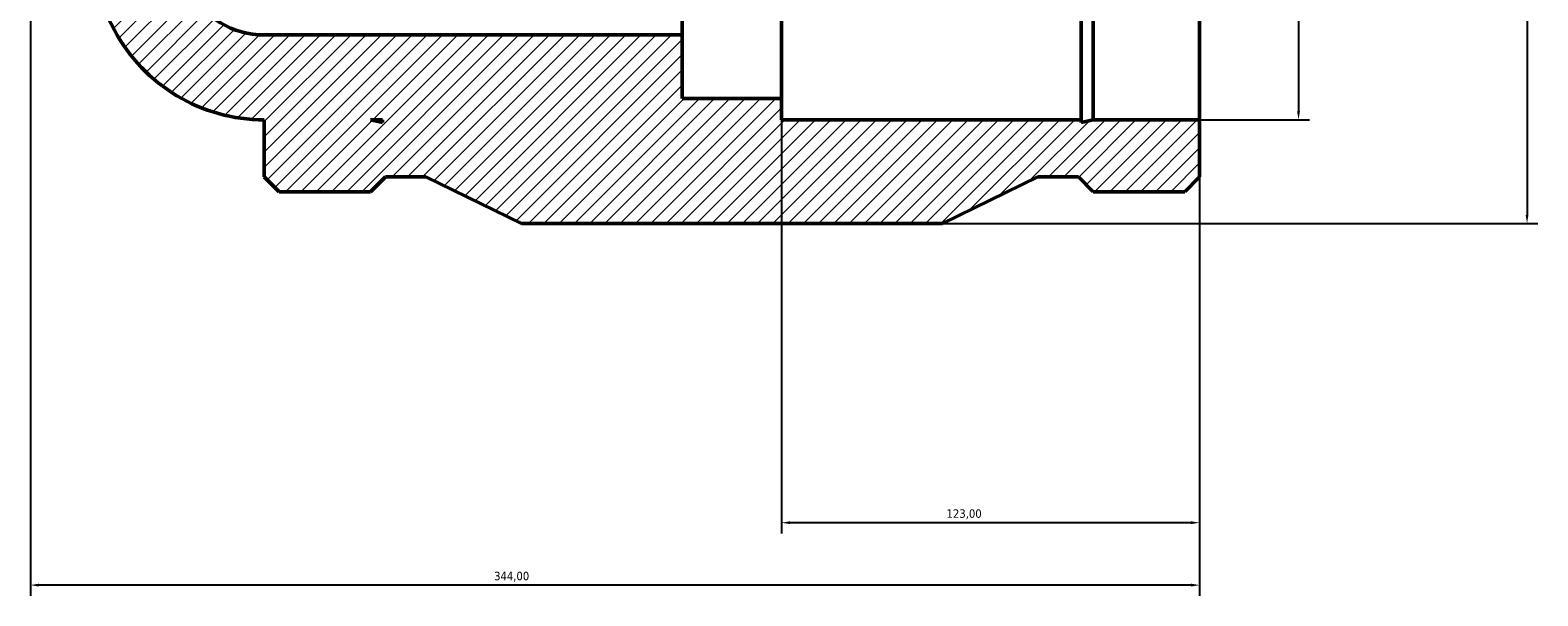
# Model space of a CAD drawing. Header units: millimetres. Extents: x -188 to 1390, y -239 to 1632.
# Tile 6 of 8: x 334 to 778, y 1162 to 1328. Entities that reach past the tile are written whole.
import ezdxf

# ---------------------------------------------------------------- set-up
doc = ezdxf.new("R2010")
doc.units = ezdxf.units.MM
for name, color, linetype, lineweight in [('Dimension (ISO)', 7, 'Continuous', 25), ('Hatch (ISO)', 7, 'Continuous', 18), ('Visible (ISO)', 7, 'Continuous', 50)]:
    doc.layers.add(name, color=color, linetype=linetype, lineweight=lineweight)
doc.styles.add('Note Text (ISO)', font='tahoma.ttf')
doc.dimstyles.new('Default (ISO)', dxfattribs={"dimtxt": 2.5, "dimasz": 2.5, "dimexe": 3.175, "dimexo": 0, "dimgap": 0.762, "dimtad": 1, "dimrnd": 1e-08, "dimzin": 0, "dimtxsty": 'Note Text (ISO)', "dimcen": 0.09, "dimdle": 10, "dimclrd": 256, "dimclre": 256, "dimclrt": 232, "dimazin": 0, "dimtfac": 1.40208, "dimtmove": 0, "dimatfit": 3, "dimfxl": 1, "dimtolj": 1, "dimtzin": 0, "dimlwd": -1, "dimlwe": -1, "dimarcsym": 0})

# ---------------------------------------------------------------- blocks, each defined once
blk = doc.blocks.new('*D7')
at = {"layer": 'Defpoints', "color": 0, "transparency": 16777216}
for p in [(555.53, 1308.14), (678.53, 1301.89), (555.53, 1183.26)]:
    blk.add_point(p, dxfattribs=at)
at = {"layer": 'Dimension (ISO)', "transparency": 16777216}
for p, q in [((555.53, 1308.14), (555.53, 1180.09)), ((678.53, 1301.89), (678.53, 1180.09)), ((676.03, 1183.26), (558.03, 1183.26))]:
    blk.add_line(p, q, dxfattribs=at)
for points in [[(558.03, 1183.68), (558.03, 1182.85), (555.53, 1183.26)], [(676.03, 1183.68), (676.03, 1182.85), (678.53, 1183.26)]]:
    blk.add_solid(points, dxfattribs=at)
at = {"layer": 'Dimension (ISO)', "color": 232, "true_color": 0xca0064, "transparency": 16777216, "insert": (604.08, 1187.2), "char_height": 2.5, "attachment_point": 1, "style": 'Note Text (ISO)'}
blk.add_mtext('\\A1;123,00', dxfattribs=at)
blk = doc.blocks.new('*D8')
at = {"layer": 'Defpoints', "color": 0, "transparency": 16777216}
for p in [(678.53, 1551.89), (678.53, 1301.89), (707.62, 1301.89)]:
    blk.add_point(p, dxfattribs=at)
at = {"layer": 'Dimension (ISO)', "transparency": 16777216}
for p, q in [((678.53, 1551.89), (710.8, 1551.89)), ((707.62, 1549.39), (707.62, 1304.39)), ((678.53, 1301.89), (710.8, 1301.89))]:
    blk.add_line(p, q, dxfattribs=at)
for points in [[(707.21, 1549.39), (708.04, 1549.39), (707.62, 1551.89)], [(707.21, 1304.39), (708.04, 1304.39), (707.62, 1301.89)]]:
    blk.add_solid(points, dxfattribs=at)
at = {"layer": 'Dimension (ISO)', "color": 232, "true_color": 0xca0064, "transparency": 16777216, "insert": (703.1, 1387.9), "char_height": 2.5, "attachment_point": 1, "rotation": 90, "style": 'Note Text (ISO)'}
blk.add_mtext('\\A1;\\fAIGDT|b0|i0;\\H2.5000;\\ln\\fTahoma|b0|i0;\\H2.5000;250,00', dxfattribs=at)
blk = doc.blocks.new('*D9')
at = {"layer": 'Defpoints', "color": 0, "transparency": 16777216}
for p in [(602.85, 1582.39), (602.85, 1271.39), (774.85, 1271.39)]:
    blk.add_point(p, dxfattribs=at)
at = {"layer": 'Dimension (ISO)', "transparency": 16777216}
for p, q in [((602.85, 1582.39), (778.03, 1582.39)), ((774.85, 1579.89), (774.85, 1273.89)), ((602.85, 1271.39), (778.03, 1271.39))]:
    blk.add_line(p, q, dxfattribs=at)
for points in [[(774.43, 1579.89), (775.27, 1579.89), (774.85, 1582.39)], [(774.43, 1273.89), (775.27, 1273.89), (774.85, 1271.39)]]:
    blk.add_solid(points, dxfattribs=at)
at = {"layer": 'Dimension (ISO)', "color": 232, "true_color": 0xca0064, "transparency": 16777216, "insert": (770.92, 1383.83), "char_height": 2.5, "attachment_point": 1, "rotation": 90, "style": 'Note Text (ISO)'}
blk.add_mtext('\\A1;311,00', dxfattribs=at)
blk = doc.blocks.new('*D11')
at = {"layer": 'Defpoints', "color": 0, "transparency": 16777216}
for p in [(334.53, 1426.89), (678.53, 1301.89), (334.53, 1164.89)]:
    blk.add_point(p, dxfattribs=at)
at = {"layer": 'Dimension (ISO)', "transparency": 16777216}
for p, q in [((334.53, 1426.89), (334.53, 1161.71)), ((678.53, 1301.89), (678.53, 1161.71)), ((676.03, 1164.89), (337.03, 1164.89))]:
    blk.add_line(p, q, dxfattribs=at)
for points in [[(337.03, 1165.31), (337.03, 1164.47), (334.53, 1164.89)], [(676.03, 1165.31), (676.03, 1164.47), (678.53, 1164.89)]]:
    blk.add_solid(points, dxfattribs=at)
at = {"layer": 'Dimension (ISO)', "color": 232, "true_color": 0xca0064, "transparency": 16777216, "insert": (470.97, 1168.82), "char_height": 2.5, "attachment_point": 1, "style": 'Note Text (ISO)'}
blk.add_mtext('\\A1;344,00', dxfattribs=at)

msp = doc.modelspace()

# ---------------------------------------------------------------- hatches: boundary and pattern name
at = {"layer": 'Hatch (ISO)'}
h = msp.add_hatch(dxfattribs=at)
h.set_pattern_fill('ANSI31', color=256, scale=25.4, style=0)
h.set_pattern_definition([(45, (0, 0), (-2.245064, 2.245064), [])])
edge = h.paths.add_edge_path()
edge.add_ellipse((543.532, 1426.89), major_axis=(-184.289, 98.585), ratio=1, start_angle=0, end_angle=56.28875)
edge.add_ellipse((403.331, 1351.89), major_axis=(-44.088, -23.585), ratio=1, start_angle=0, end_angle=61.85562)
edge.add_line((403.331, 1301.89), (403.331, 1285.105))
edge.add_line((403.331, 1285.105), (407.716, 1280.72))
edge.add_line((407.716, 1280.72), (434.616, 1280.72))
edge.add_line((434.616, 1280.72), (439.001, 1285.105))
edge.add_line((439.001, 1285.105), (450.891, 1285.105))
edge.add_line((450.891, 1285.105), (479.011, 1271.39))
edge.add_line((479.011, 1271.39), (602.851, 1271.39))
edge.add_line((602.851, 1271.39), (630.971, 1285.105))
edge.add_line((630.971, 1285.105), (642.861, 1285.105))
edge.add_line((642.861, 1285.105), (647.246, 1280.72))
edge.add_line((647.246, 1280.72), (674.146, 1280.72))
edge.add_line((674.146, 1280.72), (678.531, 1285.105))
edge.add_line((678.531, 1285.105), (678.531, 1301.89))
edge.add_line((678.531, 1301.89), (647.246, 1301.89))
edge.add_line((647.246, 1301.89), (643.72, 1301.14))
edge.add_line((643.72, 1301.14), (643.72, 1301.89))
edge.add_line((643.72, 1301.89), (555.531, 1301.89))
edge.add_line((555.531, 1301.89), (555.531, 1308.14))
edge.add_line((555.531, 1308.14), (526.331, 1308.14))
edge.add_line((526.331, 1308.14), (526.331, 1326.89))
edge.add_line((526.331, 1326.89), (403.331, 1326.89))
edge.add_ellipse((403.331, 1351.89), major_axis=(0, -25), ratio=1, start_angle=298.14438, end_angle=360, ccw=False)
edge.add_ellipse((543.532, 1426.89), major_axis=(-162.245, -86.792), ratio=1, start_angle=303.71125, end_angle=360, ccw=False)
edge.add_ellipse((403.331, 1501.89), major_axis=(-22.044, 11.792), ratio=1, start_angle=298.14438, end_angle=360, ccw=False)
edge.add_line((403.331, 1526.89), (526.331, 1526.89))
edge.add_line((526.331, 1526.89), (526.331, 1545.64))
edge.add_line((526.331, 1545.64), (555.531, 1545.64))
edge.add_line((555.531, 1545.64), (555.531, 1551.89))
edge.add_line((555.531, 1551.89), (643.72, 1551.89))
edge.add_line((643.72, 1551.89), (643.72, 1552.639))
edge.add_line((643.72, 1552.639), (647.246, 1551.89))
edge.add_line((647.246, 1551.89), (678.531, 1551.89))
edge.add_line((678.531, 1551.89), (678.531, 1568.675))
edge.add_line((678.531, 1568.675), (674.146, 1573.06))
edge.add_line((674.146, 1573.06), (669.056, 1573.06))
edge.add_line((669.056, 1573.06), (668.196, 1582.89))
edge.add_line((668.196, 1582.89), (665.696, 1582.89))
edge.add_line((665.696, 1582.89), (665.696, 1568.89))
edge.add_line((665.696, 1568.89), (662.696, 1568.89))
edge.add_line((662.696, 1568.89), (662.696, 1579.89))
edge.add_line((662.696, 1579.89), (658.696, 1579.89))
edge.add_line((658.696, 1579.89), (658.696, 1568.89))
edge.add_line((658.696, 1568.89), (655.696, 1568.89))
edge.add_line((655.696, 1568.89), (655.696, 1582.89))
edge.add_line((655.696, 1582.89), (653.196, 1582.89))
edge.add_line((653.196, 1582.89), (652.336, 1573.06))
edge.add_line((652.336, 1573.06), (647.246, 1573.06))
edge.add_line((647.246, 1573.06), (642.861, 1568.675))
edge.add_line((642.861, 1568.675), (630.971, 1568.675))
edge.add_line((630.971, 1568.675), (602.851, 1582.39))
edge.add_line((602.851, 1582.39), (479.011, 1582.39))
edge.add_line((479.011, 1582.39), (450.891, 1568.675))
edge.add_line((450.891, 1568.675), (439.001, 1568.675))
edge.add_line((439.001, 1568.675), (434.616, 1573.06))
edge.add_line((434.616, 1573.06), (429.526, 1573.06))
edge.add_line((429.526, 1573.06), (428.666, 1582.89))
edge.add_line((428.666, 1582.89), (426.166, 1582.89))
edge.add_line((426.166, 1582.89), (426.166, 1568.89))
edge.add_line((426.166, 1568.89), (423.166, 1568.89))
edge.add_line((423.166, 1568.89), (423.166, 1579.89))
edge.add_line((423.166, 1579.89), (419.166, 1579.89))
edge.add_line((419.166, 1579.89), (419.166, 1568.89))
edge.add_line((419.166, 1568.89), (416.166, 1568.89))
edge.add_line((416.166, 1568.89), (416.166, 1582.89))
edge.add_line((416.166, 1582.89), (413.666, 1582.89))
edge.add_line((413.666, 1582.89), (412.806, 1573.06))
edge.add_line((412.806, 1573.06), (407.716, 1573.06))
edge.add_line((407.716, 1573.06), (403.331, 1568.675))
edge.add_line((403.331, 1568.675), (403.331, 1551.89))
edge.add_ellipse((403.331, 1501.89), major_axis=(0, 50), ratio=1, start_angle=0, end_angle=61.85562)
h.paths.add_polyline_path([(434.616, 1301.89), (438.142, 1301.89), (438.142, 1301.14)], flags=0)
h.paths.add_polyline_path([(438.142, 1551.89), (434.616, 1551.89), (438.142, 1552.639)], flags=0)

# ---------------------------------------------------------------- linework, layer by layer
at = {"layer": 'Visible (ISO)'}
for p, q in [((643.72, 1301.89), (643.72, 1551.89)), ((647.246, 1301.89), (647.246, 1551.89)), ((678.531, 1301.89), (678.531, 1551.89)), ((555.531, 1308.14), (555.531, 1545.64)), ((526.331, 1326.89), (526.331, 1526.89)), ((526.331, 1326.89), (403.331, 1326.89)), ((526.331, 1308.14), (526.331, 1326.89)), ((555.531, 1308.14), (526.331, 1308.14)), ((555.531, 1301.89), (555.531, 1308.14)), ((403.331, 1301.89), (403.331, 1285.105)), ((434.616, 1301.89), (438.142, 1301.89)), ((438.142, 1301.14), (434.616, 1301.89)), ((438.142, 1301.89), (438.142, 1301.14)), ((643.72, 1301.89), (555.531, 1301.89)), ((647.246, 1301.89), (643.72, 1301.14)), ((643.72, 1301.14), (643.72, 1301.89)), ((678.531, 1301.89), (647.246, 1301.89)), ((678.531, 1285.105), (678.531, 1301.89)), ((403.331, 1285.105), (407.716, 1280.72)), ((434.616, 1280.72), (439.001, 1285.105)), ((439.001, 1285.105), (450.891, 1285.105)), ((450.891, 1285.105), (479.011, 1271.39)), ((602.851, 1271.39), (630.971, 1285.105)), ((630.971, 1285.105), (642.861, 1285.105)), ((642.861, 1285.105), (647.246, 1280.72)), ((674.146, 1280.72), (678.531, 1285.105)), ((407.716, 1280.72), (434.616, 1280.72)), ((647.246, 1280.72), (674.146, 1280.72)), ((479.011, 1271.39), (602.851, 1271.39))]:
    msp.add_line(p, q, dxfattribs=at)
for centre, radius, start, end in [((543.532, 1426.89), 209.001, 151.85562, 208.14438), ((403.331, 1351.89), 25, 208.14438, 270), ((403.331, 1351.89), 50, 208.14438, 270)]:
    msp.add_arc(centre, radius, start, end, dxfattribs=at)

# ---------------------------------------------------------------- dimensions: what is measured, and where the dimension line sits
at = {"layer": 'Dimension (ISO)'}
for base, p1, p2, angle, picture, middle in [((774.851, 1271.39), (602.851, 1582.39), (602.851, 1271.39), 90, '*D9', (774.851, 1388.89)), ((334.531, 1164.89), (678.531, 1301.89), (334.531, 1426.89), 180, '*D11', (476.031, 1164.89)), ((555.531, 1183.265), (678.531, 1301.89), (555.531, 1308.14), 180, '*D7', (609.031, 1183.265))]:
    dim = msp.add_linear_dim(base=base, p1=p1, p2=p2, angle=angle, dimstyle='Default (ISO)', override={"dimdec": 2, "dimtp": 0, "dimtm": 0, "dimtdec": 2, "dimtofl": 0, "dimatfit": 1}, dxfattribs=at)
    dim.commit()
    dim.dimension.update_dxf_attribs({"geometry": picture, "text_midpoint": middle, "dimtype": 160})
dim = msp.add_linear_dim(base=(707.623, 1301.89), p1=(678.531, 1551.89), p2=(678.531, 1301.89), angle=90, text='\\fAIGDT|b0|i0;\\H2.5000;\\ln\\fTahoma|b0|i0;\\H2.5000;<>', dimstyle='Default (ISO)', override={"dimdec": 2, "dimtp": 0, "dimtm": 0, "dimtdec": 2, "dimtofl": 0, "dimatfit": 1}, dxfattribs=at)
dim.commit()
dim.dimension.update_dxf_attribs({"geometry": '*D8', "text_midpoint": (707.623, 1394.39), "dimtype": 160})

doc.saveas('drawing.dxf')
